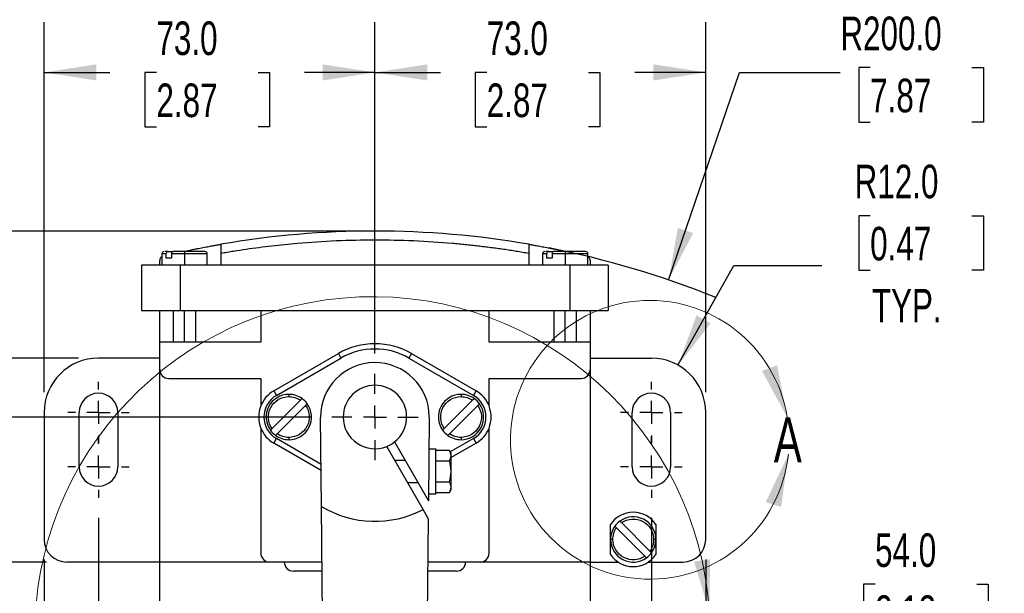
# Model space of a CAD drawing. Header units: millimetres. Extents: x 22 to 956, y 22 to 733.
# Tile 5 of 9: x 306 to 523, y 370 to 496. Entities that reach past the tile are written whole.
import ezdxf

# ---------------------------------------------------------------- set-up
doc = ezdxf.new("R2010")
doc.units = ezdxf.units.MM
doc.header["$LTSCALE"] = 3.5
doc.linetypes.add('CENTERX2', pattern=[20.32, 12.7, -2.54, 2.54, -2.54])
doc.layers.add('CENTER', color=40, linetype='CENTERX2')
doc.layers.add('DIMENSIONS', color=140, linetype='Continuous', lineweight=25)
doc.styles.add('SLDTEXTSTYLE0', font='TXT', dxfattribs={"width": 0.7})
doc.dimstyles.new('SLDDIMSTYLE0', dxfattribs={"dimtxt": 7.553027, "dimasz": 11.557, "dimexe": 0, "dimexo": 0.0625, "dimgap": 1.888257, "dimtad": 0, "dimtih": 1, "dimtoh": 1, "dimrnd": 1e-09, "dimzin": 12, "dimdsep": 46, "dimtxsty": 'SLDTEXTSTYLE0', "dimsah": 1, "dimcen": 0.09, "dimadec": 0, "dimazin": 3, "dimtfac": 1, "dimtofl": 0, "dimtmove": 0, "dimatfit": 3, "dimfxl": 0, "dimfrac": 2, "dimtolj": 1, "dimtzin": 12, "dimarcsym": 0})
doc.dimstyles.new('SLDDIMSTYLE1', dxfattribs={"dimtxt": 7.553027, "dimasz": 11.557, "dimexe": 0, "dimexo": 0.0625, "dimgap": 1.888257, "dimtad": 0, "dimtih": 1, "dimtoh": 1, "dimrnd": 1e-09, "dimzin": 4, "dimdsep": 46, "dimtxsty": 'SLDTEXTSTYLE0', "dimsah": 1, "dimcen": 0, "dimadec": 0, "dimazin": 1, "dimtfac": 1, "dimtofl": 0, "dimtmove": 0, "dimatfit": 3, "dimfxl": 0, "dimfrac": 2, "dimtolj": 1, "dimtzin": 12, "dimarcsym": 0})
doc.dimstyles.new('SLDDIMSTYLE2', dxfattribs={"dimtxt": 7.553027, "dimasz": 11.557, "dimexe": 0, "dimexo": 0.0625, "dimgap": 1.888257, "dimtad": 0, "dimtih": 1, "dimtoh": 1, "dimrnd": 1e-09, "dimzin": 4, "dimdsep": 46, "dimtxsty": 'SLDTEXTSTYLE0', "dimsah": 1, "dimcen": 0.09, "dimadec": 0, "dimazin": 1, "dimtfac": 1, "dimtofl": 0, "dimtmove": 0, "dimatfit": 3, "dimfxl": 0, "dimfrac": 2, "dimtolj": 1, "dimtzin": 12, "dimarcsym": 0})
doc.dimstyles.new('SLDDIMSTYLE5', dxfattribs={"dimtxt": 7.553027, "dimasz": 11.557, "dimexe": 0, "dimexo": 0.0625, "dimgap": 1.888257, "dimtad": 0, "dimtih": 1, "dimtoh": 1, "dimrnd": 1e-09, "dimzin": 4, "dimdsep": 46, "dimtxsty": 'SLDTEXTSTYLE0', "dimsah": 1, "dimcen": 0, "dimadec": 0, "dimazin": 1, "dimtfac": 1, "dimtofl": 0, "dimtmove": 0, "dimatfit": 3, "dimfxl": 0, "dimfrac": 2, "dimtolj": 1, "dimtzin": 12, "dimarcsym": 0})
doc.dimstyles.new('SLDDIMSTYLE6', dxfattribs={"dimtxt": 7.553027, "dimasz": 11.557, "dimexe": 0, "dimexo": 0.0625, "dimgap": 1.888257, "dimtad": 0, "dimtih": 1, "dimtoh": 1, "dimrnd": 1e-09, "dimzin": 4, "dimdsep": 46, "dimtxsty": 'SLDTEXTSTYLE0', "dimsah": 1, "dimcen": 0.09, "dimadec": 0, "dimazin": 1, "dimtfac": 1, "dimtmove": 0, "dimatfit": 0, "dimfxl": 0, "dimfrac": 2, "dimtolj": 1, "dimtzin": 12, "dimarcsym": 0})

# ---------------------------------------------------------------- blocks, each defined once
blk = doc.blocks.new('_D')
at = {"layer": 'DIMENSIONS'}
for p, q in [((380.04, 449.48), (72.54, 449.48)), ((83.66, 449.48), (83.66, 380.35)), ((72.43, 366.66), (69.9, 366.66)), ((69.9, 366.66), (69.9, 354.66)), ((94.88, 366.66), (97.42, 366.66)), ((97.42, 366.66), (97.42, 354.66)), ((69.9, 354.66), (72.43, 354.66)), ((97.42, 354.66), (94.88, 354.66)), ((83.66, 262.97), (83.66, 352.96)), ((368.46, 262.97), (72.54, 262.97))]:
    blk.add_line(p, q, dxfattribs=at)
for points in [[(83.66, 449.48), (81.88, 437.92), (85.43, 437.92)], [(83.66, 262.97), (85.43, 274.53), (81.88, 274.53)]]:
    blk.add_solid(points, dxfattribs=at)
at = {"layer": 'DIMENSIONS', "char_height": 7.408, "attachment_point": 1, "style": 'SLDTEXTSTYLE0'}
for s, insert in [('186.5', (69.29, 377.9)), ('7.34', (72.43, 364.21))]:
    blk.add_mtext(s, dxfattribs=dict(at, insert=insert))
blk = doc.blocks.new('_D_1')
at = {"layer": 'DIMENSIONS'}
for p, q in [((493.76, 452.88), (491.23, 452.88)), ((491.23, 452.88), (491.23, 440.87)), ((516.21, 452.88), (518.74, 452.88)), ((518.74, 452.88), (518.74, 440.87)), ((451.36, 419.94), (463.69, 441.91)), ((463.69, 441.91), (483.13, 441.91)), ((491.23, 440.87), (493.76, 440.87)), ((518.74, 440.87), (516.21, 440.87))]:
    blk.add_line(p, q, dxfattribs=at)
blk.add_solid([(451.36, 419.94), (458.56, 429.14), (455.46, 430.89)], dxfattribs=at)
at = {"layer": 'DIMENSIONS', "char_height": 7.408, "attachment_point": 1, "style": 'SLDTEXTSTYLE0'}
for s, insert in [('R12.0', (490.33, 464.12)), ('0.47', (493.76, 450.42)), ('TYP.', (494.13, 436.73))]:
    blk.add_mtext(s, dxfattribs=dict(at, insert=insert))
blk = doc.blocks.new('_D_3')
at = {"layer": 'DIMENSIONS'}
for p, q in [((323.48, 386.24), (323.48, 183.99)), ((445.48, 386.24), (445.48, 183.99)), ((323.48, 195.11), (364.54, 195.11)), ((374.78, 195.11), (372.24, 195.11)), ((372.24, 195.11), (372.24, 183.1)), ((397.22, 195.11), (399.76, 195.11)), ((399.76, 195.11), (399.76, 183.1)), ((445.48, 195.11), (407.46, 195.11)), ((372.24, 183.1), (374.78, 183.1)), ((399.76, 183.1), (397.22, 183.1))]:
    blk.add_line(p, q, dxfattribs=at)
for points in [[(323.48, 195.11), (335.04, 193.33), (335.04, 196.88)], [(445.48, 195.11), (433.93, 196.88), (433.93, 193.33)]]:
    blk.add_solid(points, dxfattribs=at)
at = {"layer": 'DIMENSIONS', "char_height": 7.408, "attachment_point": 1, "style": 'SLDTEXTSTYLE0'}
for s, insert in [('122.0', (371.64, 206.35)), ('4.80', (374.78, 192.65))]:
    blk.add_mtext(s, dxfattribs=dict(at, insert=insert))
blk = doc.blocks.new('_D_4')
at = {"layer": 'DIMENSIONS'}
for p, q in [((311.48, 377.03), (311.48, 153.86)), ((457.48, 377.03), (457.48, 153.86)), ((311.48, 164.97), (364.54, 164.97)), ((374.78, 164.97), (372.24, 164.97)), ((372.24, 164.97), (372.24, 152.97)), ((397.22, 164.97), (399.76, 164.97)), ((399.76, 164.97), (399.76, 152.97)), ((457.48, 164.97), (407.46, 164.97)), ((372.24, 152.97), (374.78, 152.97)), ((399.76, 152.97), (397.22, 152.97))]:
    blk.add_line(p, q, dxfattribs=at)
for points in [[(311.48, 164.97), (323.04, 163.19), (323.04, 166.75)], [(457.48, 164.97), (445.93, 166.75), (445.93, 163.19)]]:
    blk.add_solid(points, dxfattribs=at)
at = {"layer": 'DIMENSIONS', "char_height": 7.408, "attachment_point": 1, "style": 'SLDTEXTSTYLE0'}
for s, insert in [('146.0', (371.64, 176.21)), ('5.75', (374.78, 162.52))]:
    blk.add_mtext(s, dxfattribs=dict(at, insert=insert))
blk = doc.blocks.new('_D_5')
at = {"layer": 'DIMENSIONS'}
for p, q in [((384.48, 422.46), (384.48, 495.59)), ((457.48, 413.92), (457.48, 495.59)), ((384.48, 484.48), (398.92, 484.48)), ((409.15, 484.48), (406.62, 484.48)), ((406.62, 484.48), (406.62, 472.48)), ((431.6, 484.48), (434.13, 484.48)), ((434.13, 484.48), (434.13, 472.48)), ((457.48, 484.48), (441.83, 484.48)), ((406.62, 472.48), (409.15, 472.48)), ((434.13, 472.48), (431.6, 472.48))]:
    blk.add_line(p, q, dxfattribs=at)
for points in [[(384.48, 484.48), (396.04, 482.7), (396.04, 486.26)], [(457.48, 484.48), (445.93, 486.26), (445.93, 482.7)]]:
    blk.add_solid(points, dxfattribs=at)
at = {"layer": 'DIMENSIONS', "char_height": 7.408, "attachment_point": 1, "style": 'SLDTEXTSTYLE0'}
for s, insert in [('73.0', (409.15, 495.72)), ('2.87', (409.15, 482.03))]:
    blk.add_mtext(s, dxfattribs=dict(at, insert=insert))
blk = doc.blocks.new('_D_6')
at = {"layer": 'DIMENSIONS'}
for p, q in [((311.48, 413.92), (311.48, 495.59)), ((384.48, 422.46), (384.48, 495.59)), ((311.48, 484.48), (326.02, 484.48)), ((336.26, 484.48), (333.72, 484.48)), ((333.72, 484.48), (333.72, 472.48)), ((358.7, 484.48), (361.24, 484.48)), ((361.24, 484.48), (361.24, 472.48)), ((384.48, 484.48), (368.94, 484.48)), ((333.72, 472.48), (336.26, 472.48)), ((361.24, 472.48), (358.7, 472.48))]:
    blk.add_line(p, q, dxfattribs=at)
for points in [[(311.48, 484.48), (323.04, 482.7), (323.04, 486.26)], [(384.48, 484.48), (372.93, 486.26), (372.93, 482.7)]]:
    blk.add_solid(points, dxfattribs=at)
at = {"layer": 'DIMENSIONS', "char_height": 7.408, "attachment_point": 1, "style": 'SLDTEXTSTYLE0'}
for s, insert in [('73.0', (336.26, 495.72)), ('2.87', (336.26, 482.03))]:
    blk.add_mtext(s, dxfattribs=dict(at, insert=insert))
blk = doc.blocks.new('_D_9')
at = {"layer": 'DIMENSIONS'}
for p, q in [((312.04, 376.47), (181.37, 376.47)), ((192.48, 376.47), (192.48, 338.43)), ((181.26, 324.74), (178.73, 324.74)), ((178.73, 324.74), (178.73, 312.73)), ((203.71, 324.74), (206.24, 324.74)), ((206.24, 324.74), (206.24, 312.73)), ((178.73, 312.73), (181.26, 312.73)), ((192.48, 262.97), (192.48, 311.04)), ((206.24, 312.73), (203.71, 312.73)), ((368.46, 262.97), (181.37, 262.97))]:
    blk.add_line(p, q, dxfattribs=at)
for points in [[(192.48, 376.47), (190.71, 364.91), (194.26, 364.91)], [(192.48, 262.97), (194.26, 274.53), (190.71, 274.53)]]:
    blk.add_solid(points, dxfattribs=at)
at = {"layer": 'DIMENSIONS', "char_height": 7.408, "attachment_point": 1, "style": 'SLDTEXTSTYLE0'}
for s, insert in [('113.5', (178.12, 335.98)), ('4.47', (181.26, 322.28))]:
    blk.add_mtext(s, dxfattribs=dict(at, insert=insert))
blk = doc.blocks.new('_D_10')
at = {"layer": 'DIMENSIONS'}
for p, q in [((319.04, 421.47), (111.11, 421.47)), ((122.23, 421.47), (122.23, 362.87)), ((111, 349.18), (108.47, 349.18)), ((108.47, 349.18), (108.47, 337.17)), ((133.45, 349.18), (135.98, 349.18)), ((135.98, 349.18), (135.98, 337.17)), ((108.47, 337.17), (111, 337.17)), ((135.98, 337.17), (133.45, 337.17)), ((122.23, 262.97), (122.23, 335.48)), ((368.46, 262.97), (111.11, 262.97))]:
    blk.add_line(p, q, dxfattribs=at)
for points in [[(122.23, 421.47), (120.45, 409.91), (124, 409.91)], [(122.23, 262.97), (124, 274.53), (120.45, 274.53)]]:
    blk.add_solid(points, dxfattribs=at)
at = {"layer": 'DIMENSIONS', "char_height": 7.408, "attachment_point": 1, "style": 'SLDTEXTSTYLE0'}
for s, insert in [('158.5', (107.86, 360.42)), ('6.24', (111, 346.72))]:
    blk.add_mtext(s, dxfattribs=dict(at, insert=insert))
blk = doc.blocks.new('_D_12')
at = {"layer": 'DIMENSIONS'}
for p, q in [((370.5, 408.47), (147.33, 408.47)), ((158.45, 408.47), (158.45, 351.56)), ((147.22, 337.87), (144.69, 337.87)), ((144.69, 337.87), (144.69, 325.86)), ((169.67, 337.87), (172.21, 337.87)), ((172.21, 337.87), (172.21, 325.86)), ((144.69, 325.86), (147.22, 325.86)), ((158.45, 262.97), (158.45, 324.17)), ((172.21, 325.86), (169.67, 325.86)), ((368.46, 262.97), (147.33, 262.97))]:
    blk.add_line(p, q, dxfattribs=at)
for points in [[(158.45, 408.47), (156.67, 396.91), (160.23, 396.91)], [(158.45, 262.97), (160.23, 274.53), (156.67, 274.53)]]:
    blk.add_solid(points, dxfattribs=at)
at = {"layer": 'DIMENSIONS', "char_height": 7.408, "attachment_point": 1, "style": 'SLDTEXTSTYLE0'}
for s, insert in [('145.5', (144.08, 349.11)), ('5.73', (147.22, 335.41))]:
    blk.add_mtext(s, dxfattribs=dict(at, insert=insert))
blk = doc.blocks.new('_D_14')
at = {"layer": 'DIMENSIONS'}
for p, q in [((493.76, 485.54), (491.23, 485.54)), ((491.23, 485.54), (491.23, 473.54)), ((516.21, 485.54), (518.74, 485.54)), ((518.74, 485.54), (518.74, 473.54)), ((449.28, 438.69), (464.96, 484.48)), ((464.96, 484.48), (487.18, 484.48)), ((491.23, 473.54), (493.76, 473.54)), ((518.74, 473.54), (516.21, 473.54))]:
    blk.add_line(p, q, dxfattribs=at)
blk.add_arc((384.48, 249.48), 200, 67.9164, 78.939, dxfattribs=at)
blk.add_solid([(449.28, 438.69), (454.71, 449.05), (451.34, 450.2)], dxfattribs=at)
at = {"layer": 'DIMENSIONS', "char_height": 7.408, "attachment_point": 1, "style": 'SLDTEXTSTYLE0'}
for s, insert in [('R200.0', (487.18, 496.79)), ('7.87', (493.76, 483.09))]:
    blk.add_mtext(s, dxfattribs=dict(at, insert=insert))
blk = doc.blocks.new('SW_CENTERMARKSYMBOL_0')
at = {"layer": 'CENTER', "color": 0}
for p, q in [((0, 5.08), (0, 6.79)), ((0, 0), (0, 2.54)), ((-5.08, 0), (-6.79, 0)), ((0, 0), (-2.54, 0)), ((0, 0), (0, -2.54)), ((0, 0), (2.54, 0)), ((5.08, 0), (6.79, 0)), ((0, -5.08), (0, -6.79))]:
    blk.add_line(p, q, dxfattribs=at)
blk = doc.blocks.new('SW_CENTERMARKSYMBOL_1')
at = {"layer": 'CENTER', "color": 0}
for p, q in [((0, 5.08), (0, 6.79)), ((0, 0), (0, 2.54)), ((-5.08, 0), (-6.79, 0)), ((0, 0), (-2.54, 0)), ((0, 0), (0, -2.54)), ((0, 0), (2.54, 0)), ((5.08, 0), (6.79, 0)), ((0, -5.08), (0, -6.79))]:
    blk.add_line(p, q, dxfattribs=at)
blk = doc.blocks.new('SW_CENTERMARKSYMBOL_2')
at = {"layer": 'CENTER', "color": 0}
for p, q in [((0, 5.08), (0, 6.79)), ((0, 0), (0, 2.54)), ((-5.08, 0), (-6.79, 0)), ((0, 0), (-2.54, 0)), ((0, 0), (0, -2.54)), ((0, 0), (2.54, 0)), ((5.08, 0), (6.79, 0)), ((0, -5.08), (0, -6.79))]:
    blk.add_line(p, q, dxfattribs=at)
blk = doc.blocks.new('SW_CENTERMARKSYMBOL_3')
at = {"layer": 'CENTER', "color": 0}
for p, q in [((0, 5.08), (0, 6.79)), ((0, 0), (0, 2.54)), ((-5.08, 0), (-6.79, 0)), ((0, 0), (-2.54, 0)), ((0, 0), (0, -2.54)), ((0, 0), (2.54, 0)), ((5.08, 0), (6.79, 0)), ((0, -5.08), (0, -6.79))]:
    blk.add_line(p, q, dxfattribs=at)
blk = doc.blocks.new('SW_CENTERMARKSYMBOL_4')
at = {"layer": 'CENTER', "color": 0}
for p, q in [((0, 5.08), (0, 9.54)), ((0, 0), (0, 2.54)), ((-5.08, 0), (-9.54, 0)), ((0, 0), (-2.54, 0)), ((0, 0), (0, -2.54)), ((0, 0), (2.54, 0)), ((5.08, 0), (9.54, 0)), ((0, -5.08), (0, -9.54))]:
    blk.add_line(p, q, dxfattribs=at)
blk = doc.blocks.new('_D_19')
at = {"layer": 'DIMENSIONS'}
for p, q in [((587.06, 385.56), (587.06, 360.47)), ((641.06, 353.42), (641.06, 382.69)), ((494.84, 371.58), (492.3, 371.58)), ((492.3, 371.58), (492.3, 359.58)), ((517.28, 371.58), (519.82, 371.58)), ((519.82, 371.58), (519.82, 359.58)), ((587.06, 371.58), (527.52, 371.58)), ((641.06, 371.58), (663.29, 371.58)), ((492.3, 359.58), (494.84, 359.58)), ((519.82, 359.58), (517.28, 359.58))]:
    blk.add_line(p, q, dxfattribs=at)
for points in [[(587.06, 371.58), (575.5, 373.36), (575.5, 369.8)], [(641.06, 371.58), (652.62, 369.8), (652.62, 373.36)]]:
    blk.add_solid(points, dxfattribs=at)
at = {"layer": 'DIMENSIONS', "char_height": 7.408, "attachment_point": 1, "style": 'SLDTEXTSTYLE0'}
for s, insert in [('54.0', (494.84, 382.82)), ('2.13', (494.84, 369.13))]:
    blk.add_mtext(s, dxfattribs=dict(at, insert=insert))

msp = doc.modelspace()

# ---------------------------------------------------------------- linework, layer by layer
for p, q in [((337.484, 444.472), (337.484, 441.972)), ((338.429, 444.472), (337.484, 444.472)), ((338.429, 443.472), (338.429, 444.472)), ((339.56, 443.472), (338.429, 443.472)), ((338.787, 444.972), (339.823, 444.972)), ((342.484, 444.472), (339.56, 444.472)), ((339.56, 444.472), (339.56, 443.472)), ((342.255, 444.972), (342.484, 445.021)), ((342.484, 445.021), (342.484, 444.972)), ((342.484, 444.972), (342.484, 444.472)), ((342.484, 444.472), (342.484, 441.972)), ((347.484, 444.472), (342.484, 444.472)), ((347.484, 441.972), (347.484, 444.472)), ((350.484, 444.54), (350.484, 441.972)), ((418.484, 441.972), (418.484, 444.54)), ((421.484, 444.472), (421.484, 441.972)), ((422.429, 444.472), (421.484, 444.472)), ((422.429, 443.472), (422.429, 444.472)), ((423.56, 443.472), (422.429, 443.472)), ((422.787, 444.972), (423.823, 444.972)), ((426.484, 444.472), (423.56, 444.472)), ((423.56, 444.472), (423.56, 443.472)), ((426.484, 445.021), (426.713, 444.972)), ((426.484, 445.021), (426.484, 444.972)), ((426.484, 444.972), (426.484, 444.472)), ((426.484, 444.472), (426.484, 441.972)), ((431.484, 444.472), (426.484, 444.472)), ((431.484, 441.972), (431.484, 444.472)), ((332.984, 441.972), (332.984, 431.972)), ((341.484, 441.972), (332.984, 441.972)), ((336.984, 441.972), (336.984, 442.972)), ((341.484, 441.972), (341.484, 431.972)), ((427.484, 441.972), (341.484, 441.972)), ((427.484, 441.972), (427.484, 431.972)), ((435.984, 441.972), (427.484, 441.972)), ((431.984, 442.972), (431.984, 441.972)), ((435.984, 441.972), (435.984, 431.972)), ((332.984, 431.972), (341.484, 431.972)), ((336.984, 424.972), (336.984, 431.972)), ((339.984, 431.972), (339.984, 424.972)), ((341.484, 431.972), (427.484, 431.972)), ((342.484, 424.972), (342.484, 431.972)), ((344.984, 424.972), (344.984, 431.972)), ((359.298, 431.972), (359.298, 424.972)), ((409.671, 424.972), (409.671, 431.972)), ((423.984, 431.972), (423.984, 424.972)), ((426.484, 424.972), (426.484, 431.972)), ((427.484, 431.972), (435.984, 431.972)), ((428.984, 424.972), (428.984, 431.972)), ((431.984, 431.972), (431.984, 424.972)), ((336.984, 418.98), (336.984, 424.972)), ((359.298, 424.972), (336.984, 424.972)), ((431.984, 424.972), (409.671, 424.972)), ((431.984, 424.972), (431.984, 418.98)), ((362.159, 414.231), (376.409, 422.458)), ((376.409, 422.458), (376.984, 421.462)), ((392.559, 422.458), (391.984, 421.462)), ((392.559, 422.458), (406.809, 414.231)), ((336.984, 421.472), (323.484, 421.472)), ((362.734, 413.235), (376.984, 421.462)), ((391.984, 421.462), (406.234, 413.235)), ((431.984, 421.472), (445.484, 421.472)), ((336.984, 376.48), (336.984, 418.98)), ((431.984, 418.98), (431.984, 376.48)), ((338.984, 416.98), (359.298, 416.98)), ((359.298, 416.98), (359.298, 410.911)), ((409.671, 416.98), (429.984, 416.98)), ((409.671, 410.911), (409.671, 416.98)), ((362.159, 414.231), (362.734, 413.235)), ((365.484, 413.472), (365.484, 412.972)), ((403.484, 413.472), (403.484, 412.972)), ((406.234, 413.235), (406.809, 414.231)), ((361.787, 405.906), (368.05, 412.169)), ((369.181, 411.037), (362.919, 404.775)), ((399.787, 405.906), (406.05, 412.169)), ((407.181, 411.037), (400.919, 404.775)), ((311.484, 409.472), (311.484, 381.472)), ((319.234, 397.472), (319.234, 409.472)), ((327.734, 409.472), (327.734, 397.472)), ((441.234, 397.472), (441.234, 409.472)), ((449.734, 409.472), (449.734, 397.472)), ((457.484, 381.472), (457.484, 409.472)), ((372.681, 388.731), (372.485, 408.352)), ((396.484, 408.352), (396.3, 390.006)), ((359.298, 406.032), (359.298, 378.48)), ((409.671, 378.48), (409.671, 406.032)), ((362.159, 402.713), (362.734, 403.709)), ((372.602, 396.684), (362.159, 402.713)), ((372.588, 398.019), (362.734, 403.709)), ((365.484, 403.972), (365.484, 403.472)), ((395.107, 388.072), (387.082, 401.972)), ((388.814, 402.972), (396.3, 390.006)), ((406.234, 403.709), (401.12, 400.756)), ((406.809, 402.713), (401.284, 399.523)), ((403.484, 403.972), (403.484, 403.472)), ((406.234, 403.709), (406.809, 402.713)), ((396.415, 401.472), (397.911, 401.472)), ((397.911, 391.472), (397.911, 401.472)), ((400.927, 401.09), (397.911, 401.09)), ((401.284, 400.472), (400.927, 401.09)), ((401.284, 399.936), (401.284, 400.472)), ((401.284, 396.472), (401.284, 399.936)), ((388.814, 398.972), (391.124, 398.972)), ((397.911, 398.781), (400.927, 398.781)), ((401.284, 393.008), (401.284, 396.472)), ((394.011, 393.972), (391.701, 393.972)), ((397.911, 394.162), (400.927, 394.162)), ((397.911, 391.472), (396.315, 391.472)), ((397.911, 391.853), (400.927, 391.853)), ((400.927, 391.853), (401.284, 392.472)), ((401.284, 392.472), (401.284, 393.008)), ((373.342, 322.609), (372.681, 388.731)), ((396.261, 386.074), (395.107, 388.072)), ((396.261, 386.074), (395.626, 322.609)), ((436.484, 381.472), (436.484, 384.788)), ((438.919, 385.169), (445.181, 378.906)), ((446.484, 384.788), (446.484, 381.472)), ((444.05, 377.775), (437.787, 384.037)), ((436.984, 381.472), (436.484, 381.472)), ((436.484, 378.155), (436.484, 381.472)), ((446.484, 381.472), (445.984, 381.472)), ((446.484, 381.472), (446.484, 378.155)), ((336.984, 376.472), (316.484, 376.472)), ((361.298, 376.48), (336.984, 376.48)), ((336.984, 365.187), (336.984, 376.48)), ((372.804, 376.48), (361.298, 376.48)), ((407.671, 376.48), (396.165, 376.48)), ((431.984, 376.48), (407.671, 376.48)), ((431.984, 376.48), (431.984, 365.187)), ((431.984, 376.472), (438.168, 376.472)), ((444.801, 376.472), (452.484, 376.472)), ((372.824, 374.48), (366.484, 374.48)), ((402.484, 374.48), (396.145, 374.48))]:
    msp.add_line(p, q)
for centre, radius, start, end in [((384.484, 249.481), 200, 80.21218, 99.78782), ((337.984, 442.972), 1, 120, 180), ((337.984, 444.472), 0.5, 90, 180), ((346.984, 444.472), 0.5, 0, 90), ((421.984, 444.472), 0.5, 90, 180), ((430.984, 444.472), 0.5, 0, 90), ((430.984, 442.972), 1, 0, 60), ((384.484, 408.472), 16.15, 60, 120), ((384.484, 408.472), 15, 60, 120), ((323.484, 409.472), 12, 90, 180), ((384.484, 408.472), 12, 0.57297, 180.57297), ((445.484, 409.472), 12, 0, 90), ((338.984, 418.98), 2, 180, 270), ((429.984, 418.98), 2, 270, 0), ((384.484, 408.472), 7, 0, 180), ((323.484, 409.472), 4.25, 0, 180), ((365.484, 408.472), 6.65, 120, 158.47685), ((365.484, 408.472), 5.5, 120, 240), ((365.484, 408.472), 5, 90, 215.7931), ((365.484, 408.472), 5, 54.2069, 90), ((403.484, 408.472), 5, 90, 215.7931), ((403.484, 408.472), 5, 54.2069, 90), ((403.484, 408.472), 5.5, 300, 60), ((403.484, 408.472), 6.65, 21.52315, 60), ((445.484, 409.472), 4.25, 0, 180), ((365.484, 408.472), 6.65, 158.47685, 201.52315), ((365.484, 408.472), 5, 270, 35.7931), ((365.484, 408.472), 5, 35.7931, 54.2069), ((403.484, 408.472), 5, 270, 35.7931), ((403.484, 408.472), 5, 35.7931, 54.2069), ((403.484, 408.472), 6.65, 338.47685, 21.52315), ((384.484, 408.472), 7, 180, 291.78679), ((384.484, 408.472), 7, 308.21321, 0), ((384.484, 408.472), 12, 359.42703, 0.57297), ((365.484, 408.472), 6.65, 201.52315, 240), ((365.484, 408.472), 5, 215.7931, 234.2069), ((365.484, 408.472), 5, 234.2069, 270), ((403.484, 408.472), 5, 215.7931, 234.2069), ((403.484, 408.472), 5, 234.2069, 270), ((403.484, 408.472), 6.65, 300, 338.47685), ((384.484, 408.472), 7, 291.78679, 308.21321), ((323.484, 397.472), 4.25, 180, 0), ((445.484, 397.472), 4.25, 180, 0), ((384.484, 408.472), 23, 239.12399, 297.50809), ((441.484, 381.472), 6, 33.55731, 146.44269), ((441.484, 381.472), 5, 125.7931, 144.2069), ((441.484, 381.472), 5, 0, 125.7931), ((441.484, 381.472), 5, 144.2069, 180), ((316.484, 381.472), 5, 180, 270), ((441.484, 381.472), 5, 180, 305.7931), ((441.484, 381.472), 5, 324.2069, 0), ((452.484, 381.472), 5, 270, 0), ((361.298, 378.48), 2, 180, 270), ((407.671, 378.48), 2, 270, 0), ((441.484, 381.472), 6, 213.55731, 326.44269), ((441.484, 381.472), 5, 305.7931, 324.2069), ((366.484, 376.48), 2, 180, 270), ((402.484, 376.48), 2, 270, 0)]:
    msp.add_arc(centre, radius, start, end)
at = {"color": 7, "linetype": 'Continuous', "lineweight": 18}
for centre, radius, start, end in [((383.945, 360.476), 74.532, 3.79215, 357.53235), ((445.135, 403.45), 30.746, 9.23308, 354.0166)]:
    msp.add_arc(centre, radius, start, end, dxfattribs=at)
for points, knots in [([(342.484, 445.021), (343.006, 445.133), (343.519, 445.241), (344.278, 445.398), (344.529, 445.449), (345.027, 445.55), (345.275, 445.6), (345.998, 445.743), (346.456, 445.833), (347.324, 445.999), (347.738, 446.076), (348.481, 446.214), (348.815, 446.274), (349.258, 446.354), (349.396, 446.379), (349.647, 446.423), (349.76, 446.443), (350.065, 446.497), (350.22, 446.524), (350.431, 446.56), (350.484, 446.57), (350.484, 446.57)], [0, 0, 0, 0, 0.125, 0.125, 0.1875, 0.1875, 0.25, 0.25, 0.375, 0.375, 0.5, 0.5, 0.625, 0.625, 0.6875, 0.6875, 0.75, 0.75, 0.875, 0.875, 1, 1, 1, 1]), ([(418.484, 444.54), (418.017, 444.62), (417.083, 444.781), (415.68, 445.009), (414.276, 445.228), (412.871, 445.437), (411.464, 445.636), (410.056, 445.824), (408.647, 446.003), (407.236, 446.171), (405.824, 446.329), (404.41, 446.477), (402.996, 446.615), (399.211, 446.957), (393.043, 447.358), (384.485, 447.542), (375.926, 447.358), (369.285, 446.926), (364.558, 446.482), (361.733, 446.176), (358.912, 445.83), (356.097, 445.442), (353.287, 445.016), (351.419, 444.699), (350.484, 444.54)], [0, 0, 0, 0, 0.0208045, 0.0416038, 0.0623989, 0.0831909, 0.1039808, 0.1247698, 0.1455589, 0.1663492, 0.1871418, 0.2079377, 0.2287379, 0.2495437, 0.3747682, 0.5000008, 0.6252254, 0.7504579, 0.7920615, 0.8336483, 0.875227, 0.9168061, 0.9583943, 1, 1, 1, 1]), ([(350.484, 446.57), (350.484, 446.57), (350.484, 446.556), (350.484, 446.504), (350.484, 446.464), (350.484, 446.362), (350.484, 446.299), (350.484, 446.15), (350.484, 446.064), (350.484, 445.783), (350.484, 445.556), (350.484, 445.07), (350.484, 444.806), (350.484, 444.54)], [0, 0, 0, 0, 0.125, 0.125, 0.25, 0.25, 0.375, 0.375, 0.5, 0.5, 0.75, 0.75, 1, 1, 1, 1]), ([(418.484, 444.54), (418.484, 444.673), (418.484, 444.804), (418.484, 445.061), (418.484, 445.189), (418.484, 445.434), (418.484, 445.55), (418.484, 445.77), (418.484, 445.875), (418.484, 446.063), (418.484, 446.148), (418.484, 446.297), (418.484, 446.361), (418.484, 446.515), (418.484, 446.57), (418.484, 446.57)], [0, 0, 0, 0, 0.125, 0.125, 0.25, 0.25, 0.375, 0.375, 0.5, 0.5, 0.625, 0.625, 0.75, 0.75, 1, 1, 1, 1]), ([(418.484, 446.57), (418.484, 446.57), (418.537, 446.56), (418.692, 446.534), (418.757, 446.522), (418.911, 446.495), (419.002, 446.48), (419.308, 446.426), (419.556, 446.382), (419.997, 446.303), (420.156, 446.274), (420.493, 446.213), (420.67, 446.18), (421.226, 446.077), (421.63, 446.001), (422.506, 445.834), (422.968, 445.744), (423.686, 445.601), (423.93, 445.552), (424.427, 445.452), (424.682, 445.4), (425.447, 445.242), (425.963, 445.133), (426.484, 445.021)], [0, 0, 0, 0, 0.125, 0.125, 0.1875, 0.1875, 0.25, 0.25, 0.375, 0.375, 0.4375, 0.4375, 0.5, 0.5, 0.625, 0.625, 0.75, 0.75, 0.8125, 0.8125, 0.875, 0.875, 1, 1, 1, 1]), ([(338.787, 444.972), (338.557, 444.972), (338.314, 444.972), (338.233, 444.972), (338.229, 444.972)], [0, 0, 0, 0, 0.949603, 1, 1, 1, 1]), ([(338.429, 444.472), (338.429, 444.605), (338.468, 444.735), (338.601, 444.918), (338.693, 444.972), (338.787, 444.972)], [0, 0, 0, 0, 0.5, 0.5, 1, 1, 1, 1]), ([(339.919, 444.972), (339.825, 444.972), (339.733, 444.919), (339.6, 444.735), (339.56, 444.605), (339.56, 444.472)], [0, 0, 0, 0, 0.5, 0.5, 1, 1, 1, 1]), ([(346.954, 444.972), (346.946, 444.972), (346.928, 444.972), (346.513, 444.972), (345.812, 444.972), (344.844, 444.972), (343.701, 444.972), (342.885, 444.972), (342.484, 444.972)], [0, 0, 0, 0, 0.1369606, 0.3069693, 0.4769781, 0.6534847, 0.8299913, 1, 1, 1, 1]), ([(422.787, 444.972), (422.557, 444.972), (422.314, 444.972), (422.233, 444.972), (422.229, 444.972)], [0, 0, 0, 0, 0.949603, 1, 1, 1, 1]), ([(422.429, 444.472), (422.429, 444.605), (422.468, 444.735), (422.601, 444.918), (422.693, 444.972), (422.787, 444.972)], [0, 0, 0, 0, 0.5, 0.5, 1, 1, 1, 1]), ([(423.919, 444.972), (423.825, 444.972), (423.733, 444.919), (423.6, 444.735), (423.56, 444.605), (423.56, 444.472)], [0, 0, 0, 0, 0.5, 0.5, 1, 1, 1, 1]), ([(430.954, 444.972), (430.946, 444.972), (430.928, 444.972), (430.513, 444.972), (429.812, 444.972), (428.844, 444.972), (427.701, 444.972), (426.885, 444.972), (426.484, 444.972)], [0, 0, 0, 0, 0.1369606, 0.3069693, 0.4769781, 0.6534847, 0.8299913, 1, 1, 1, 1]), ([(361.787, 405.906), (360.833, 407.282), (360.721, 409.074), (362.273, 412.041), (363.81, 412.972), (365.484, 412.972)], [0, 0, 0, 0, 0.5, 0.5, 1, 1, 1, 1]), ([(399.787, 405.906), (398.833, 407.282), (398.721, 409.074), (400.273, 412.041), (401.81, 412.972), (403.484, 412.972)], [0, 0, 0, 0, 0.5, 0.5, 1, 1, 1, 1]), ([(369.181, 411.037), (370.136, 409.662), (370.248, 407.869), (368.695, 404.902), (367.159, 403.972), (365.484, 403.972)], [0, 0, 0, 0, 0.5, 0.5, 1, 1, 1, 1]), ([(368.05, 412.169), (368.144, 412.263), (368.236, 412.355), (368.369, 412.488), (368.409, 412.527), (368.409, 412.527)], [0, 0, 0, 0, 0.5, 0.5, 1, 1, 1, 1]), ([(369.54, 411.396), (369.54, 411.396), (369.501, 411.356), (369.368, 411.224), (369.275, 411.131), (369.181, 411.037)], [0, 0, 0, 0, 0.5, 0.5, 1, 1, 1, 1]), ([(407.181, 411.037), (408.136, 409.662), (408.248, 407.869), (406.695, 404.902), (405.159, 403.972), (403.484, 403.972)], [0, 0, 0, 0, 0.5, 0.5, 1, 1, 1, 1]), ([(406.05, 412.169), (406.144, 412.263), (406.236, 412.355), (406.369, 412.488), (406.409, 412.527), (406.409, 412.527)], [0, 0, 0, 0, 0.5, 0.5, 1, 1, 1, 1]), ([(407.54, 411.396), (407.54, 411.396), (407.501, 411.356), (407.368, 411.224), (407.275, 411.131), (407.181, 411.037)], [0, 0, 0, 0, 0.5, 0.5, 1, 1, 1, 1]), ([(361.429, 405.547), (361.429, 405.547), (361.468, 405.587), (361.601, 405.72), (361.693, 405.812), (361.787, 405.906)], [0, 0, 0, 0, 0.5, 0.5, 1, 1, 1, 1]), ([(362.919, 404.775), (362.825, 404.681), (362.733, 404.588), (362.6, 404.456), (362.56, 404.416), (362.56, 404.416)], [0, 0, 0, 0, 0.5, 0.5, 1, 1, 1, 1]), ([(399.429, 405.547), (399.429, 405.547), (399.468, 405.587), (399.601, 405.72), (399.693, 405.812), (399.787, 405.906)], [0, 0, 0, 0, 0.5, 0.5, 1, 1, 1, 1]), ([(400.919, 404.775), (400.825, 404.681), (400.733, 404.588), (400.6, 404.456), (400.56, 404.416), (400.56, 404.416)], [0, 0, 0, 0, 0.5, 0.5, 1, 1, 1, 1]), ([(438.56, 385.527), (438.56, 385.527), (438.6, 385.488), (438.732, 385.355), (438.825, 385.263), (438.919, 385.169)], [0, 0, 0, 0, 0.5, 0.5, 1, 1, 1, 1]), ([(438.919, 385.169), (440.294, 386.123), (442.087, 386.235), (445.054, 384.683), (445.984, 383.146), (445.984, 381.472)], [0, 0, 0, 0, 0.5, 0.5, 1, 1, 1, 1]), ([(437.787, 384.037), (437.693, 384.131), (437.601, 384.224), (437.468, 384.356), (437.429, 384.396), (437.429, 384.396)], [0, 0, 0, 0, 0.5, 0.5, 1, 1, 1, 1]), ([(444.05, 377.775), (442.674, 376.82), (440.882, 376.708), (437.915, 378.261), (436.984, 379.797), (436.984, 381.472)], [0, 0, 0, 0, 0.5, 0.5, 1, 1, 1, 1]), ([(445.181, 378.906), (445.275, 378.812), (445.368, 378.72), (445.5, 378.587), (445.54, 378.547), (445.54, 378.547)], [0, 0, 0, 0, 0.5, 0.5, 1, 1, 1, 1]), ([(444.409, 377.416), (444.409, 377.416), (444.369, 377.456), (444.236, 377.588), (444.144, 377.681), (444.05, 377.775)], [0, 0, 0, 0, 0.5, 0.5, 1, 1, 1, 1])]:
    msp.add_open_spline(points, degree=3, knots=knots)
for points in [[(342.484, 444.972), (341.567, 444.972), (340.672, 444.972), (339.919, 444.972)], [(426.484, 444.972), (425.567, 444.972), (424.672, 444.972), (423.919, 444.972)], [(365.484, 412.972), (366.401, 412.972), (367.297, 412.691), (368.05, 412.169)], [(403.484, 412.972), (404.401, 412.972), (405.297, 412.691), (406.05, 412.169)], [(365.484, 403.972), (364.567, 403.972), (363.672, 404.252), (362.919, 404.775)], [(403.484, 403.972), (402.567, 403.972), (401.672, 404.252), (400.919, 404.775)], [(401.284, 399.936), (401.284, 400.33), (401.145, 400.713), (400.927, 401.09)], [(400.927, 398.781), (401.145, 399.158), (401.284, 399.542), (401.284, 399.936)], [(401.284, 396.472), (401.284, 397.26), (401.145, 398.027), (400.927, 398.781)], [(400.927, 394.162), (401.145, 394.917), (401.284, 395.683), (401.284, 396.472)], [(401.284, 393.008), (401.284, 393.402), (401.145, 393.785), (400.927, 394.162)], [(400.927, 391.853), (401.145, 392.23), (401.284, 392.613), (401.284, 393.008)], [(436.984, 381.472), (436.984, 382.389), (437.265, 383.284), (437.787, 384.037)], [(445.984, 381.472), (445.984, 380.555), (445.704, 379.659), (445.181, 378.906)]]:
    msp.add_open_spline(points, degree=3)
for points in [[(475.483, 408.383), (473.226, 419.856), (469.882, 418.647)], [(475.714, 400.245), (470.704, 389.68), (474.111, 388.662)], [(458.314, 365.405), (458.42, 377.098), (454.901, 376.589)]]:
    msp.add_solid(points, dxfattribs=at)
at = {"layer": 'DIMENSIONS'}
msp.add_line((384.484, 449.481), (352.445, 449.481), dxfattribs=at)

# ---------------------------------------------------------------- block references
at = {"layer": 'CENTER'}
for name, p in [('SW_CENTERMARKSYMBOL_4', (384.484, 408.472)), ('SW_CENTERMARKSYMBOL_0', (323.484, 409.472)), ('SW_CENTERMARKSYMBOL_2', (445.484, 409.472)), ('SW_CENTERMARKSYMBOL_1', (323.484, 397.472)), ('SW_CENTERMARKSYMBOL_3', (445.484, 397.472))]:
    msp.add_blockref(name, p, dxfattribs=at)

# ---------------------------------------------------------------- texts
at = {"color": 7, "linetype": 'Continuous', "lineweight": 18, "insert": (472.502, 408.383), "char_height": 9.878, "attachment_point": 1, "style": 'SLDTEXTSTYLE0'}
msp.add_mtext('A', dxfattribs=at)

# ---------------------------------------------------------------- dimensions: what is measured, and where the dimension line sits
at = {"layer": 'DIMENSIONS'}
for base, p1, p2, dimstyle, picture, middle in [((311.484, 484.481), (384.484, 418.012), (311.484, 409.472), 'SLDDIMSTYLE2', '_D_6', (347.481, 484.481)), ((457.484, 484.481), (384.484, 418.012), (457.484, 409.472), 'SLDDIMSTYLE2', '_D_5', (420.375, 484.481)), ((445.484, 195.105), (323.484, 390.682), (445.484, 390.682), 'SLDDIMSTYLE2', '_D_3', (386.001, 195.105)), ((587.06, 371.581), (641.06, 348.976), (587.06, 390.006), 'SLDDIMSTYLE6', '_D_19', (506.06, 371.581)), ((457.484, 164.972), (311.484, 381.472), (457.484, 381.472), 'SLDDIMSTYLE2', '_D_4', (386.001, 164.972))]:
    dim = msp.add_linear_dim(base=base, p1=p1, p2=p2, dimstyle=dimstyle, dxfattribs=at)
    dim.commit()
    dim.dimension.update_dxf_attribs({"geometry": picture, "text_midpoint": middle, "dimtype": 160})
dim = msp.add_radius_dim(center=(384.484, 249.481), mpoint=(449.279, 438.694), dimstyle='SLDDIMSTYLE5', dxfattribs=at)
dim.commit()
dim.dimension.update_dxf_attribs({"geometry": '_D_14', "text_midpoint": (504.984, 484.481), "dimtype": 164})
dim = msp.add_radius_dim(center=(445.484, 409.472), mpoint=(451.357, 419.937), text='<>\\PTYP.', dimstyle='SLDDIMSTYLE1', dxfattribs=at)
dim.commit()
dim.dimension.update_dxf_attribs({"geometry": '_D_1', "text_midpoint": (504.984, 445.81), "dimtype": 164})
for base, p1, p2, picture, middle in [((83.657, 262.972), (384.484, 449.481), (372.909, 262.972), '_D', (83.657, 366.66)), ((122.225, 421.472), (372.909, 262.972), (323.484, 421.472), '_D_10', (122.225, 349.176)), ((158.447, 408.472), (372.909, 262.972), (374.944, 408.472), '_D_12', (158.447, 337.866)), ((192.484, 376.472), (372.909, 262.972), (316.484, 376.472), '_D_9', (192.484, 324.739))]:
    dim = msp.add_linear_dim(base=base, p1=p1, p2=p2, angle=90, dimstyle='SLDDIMSTYLE0', dxfattribs=at)
    dim.commit()
    dim.dimension.update_dxf_attribs({"geometry": picture, "text_midpoint": middle, "dimtype": 160})

doc.saveas('drawing.dxf')
